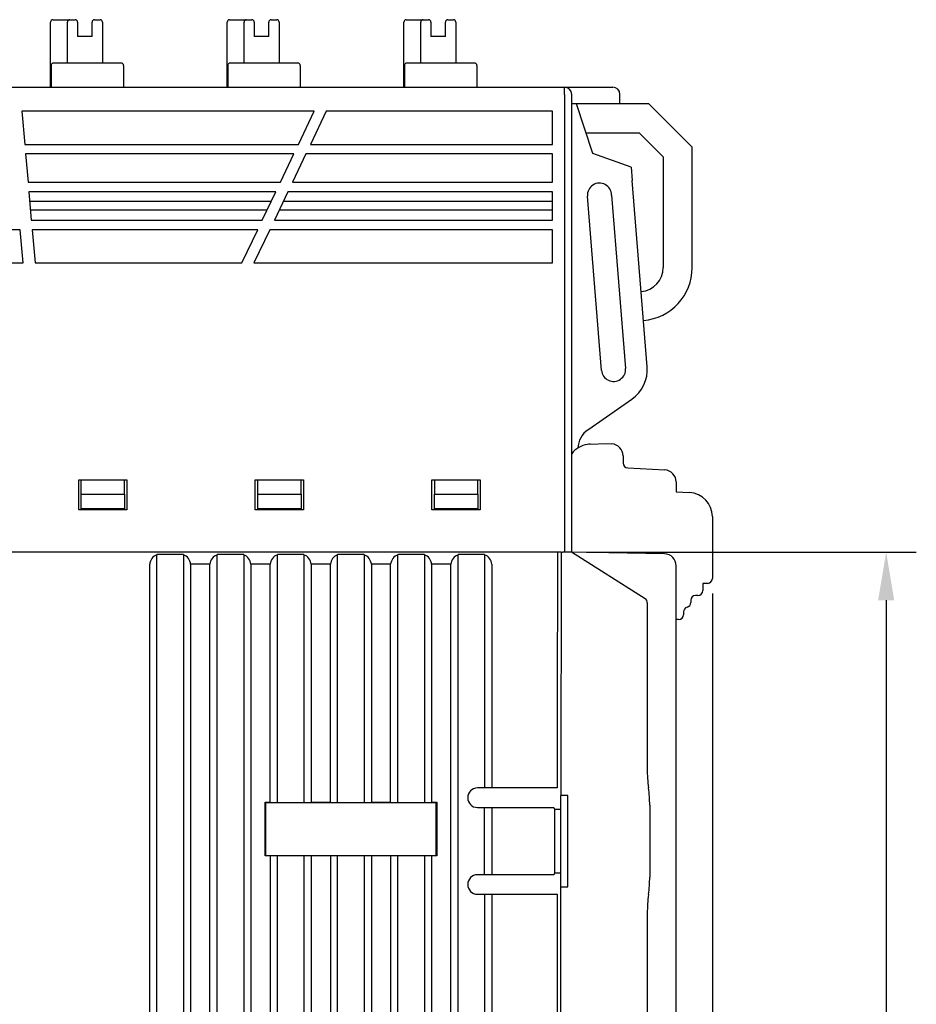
# Model space of a CAD drawing. Header units: millimetres. Extents: x 0 to 427, y 0 to 299.
# Tile 31 of 37: x 167 to 204, y 146 to 187. Entities that reach past the tile are written whole.
import ezdxf

# ---------------------------------------------------------------- set-up
doc = ezdxf.new("R2010")
doc.units = ezdxf.units.MM
doc.header["$LTSCALE"] = 23.1
doc.header["$MEASUREMENT"] = 0
doc.header["$PDSIZE"] = -5
doc.layers.add('IQC尺寸', color=3, linetype='Continuous', lineweight=18)
doc.layers.add('Layer0000', color=7, linetype='Continuous', lineweight=25)
doc.dimstyles.new('+-0.05', dxfattribs={"dimtxt": 2, "dimasz": 2, "dimexe": 1.25, "dimexo": 0.625, "dimtad": 1, "dimdsep": 46, "dimtxsty": 'Standard', "dimcen": 1.5, "dimdle": 4, "dimadec": 0, "dimazin": 0, "dimtol": 1, "dimtp": 0.05, "dimtm": 0.05, "dimtfac": 1, "dimtmove": 0, "dimatfit": 3, "dimfxl": 1, "dimtolj": 1, "dimarcsym": 0})

# ---------------------------------------------------------------- blocks, each defined once
blk = doc.blocks.new('*D28')
at = {"layer": 'Defpoints', "color": 0}
for p in [(190.134, 165.178), (194.012, 109.978), (203.196, 109.978)]:
    blk.add_point(p, dxfattribs=at)
at = {"layer": 'IQC尺寸', "color": 0, "lineweight": -2}
for p, q in [((190.759, 165.178), (204.446, 165.178)), ((203.196, 163.178), (203.196, 111.978)), ((194.637, 109.978), (204.446, 109.978))]:
    blk.add_line(p, q, dxfattribs=at)
at = {"layer": 'IQC尺寸', "color": 0}
for points in [[(203.53, 163.178), (202.863, 163.178), (203.196, 165.178)], [(202.863, 111.978), (203.53, 111.978), (203.196, 109.978)]]:
    blk.add_solid(points, dxfattribs=at)
at = {"layer": 'IQC尺寸', "color": 0, "insert": (201.541, 137.578), "char_height": 2, "attachment_point": 5, "rotation": 90}
blk.add_mtext('\\A1;55.2%%p0.2', dxfattribs=at)
blk = doc.blocks.new('*D34')
at = {"layer": 'Defpoints', "color": 0}
for p in [(195.984, 164.078), (89.983, 110.187), (195.984, 91.102)]:
    blk.add_point(p, dxfattribs=at)
at = {"layer": 'IQC尺寸', "color": 0, "lineweight": -2}
for p, q in [((195.984, 163.453), (195.984, 89.852)), ((89.983, 109.562), (89.983, 89.852)), ((91.983, 91.102), (193.984, 91.102))]:
    blk.add_line(p, q, dxfattribs=at)
at = {"layer": 'IQC尺寸', "color": 0}
for points in [[(91.983, 91.435), (91.983, 90.768), (89.983, 91.102)], [(193.984, 90.768), (193.984, 91.435), (195.984, 91.102)]]:
    blk.add_solid(points, dxfattribs=at)
at = {"layer": 'IQC尺寸', "color": 0, "insert": (142.984, 92.757), "char_height": 2, "attachment_point": 5}
blk.add_mtext('\\A1;106%%p0.2', dxfattribs=at)

msp = doc.modelspace()

# ---------------------------------------------------------------- linework, layer by layer
at = {"layer": 'Layer0000', "color": 7, "linetype": 'Continuous', "lineweight": 25}
for p, q in [((168.62, 187.278), (169.12, 187.278)), ((169.12, 187.278), (169.32, 187.278)), ((169.32, 187.278), (169.545, 187.278)), ((170.345, 187.278), (170.575, 187.278)), ((175.95, 187.278), (176.45, 187.278)), ((176.45, 187.278), (176.65, 187.278)), ((176.65, 187.278), (176.875, 187.278)), ((177.675, 187.278), (177.905, 187.278)), ((183.28, 187.278), (183.78, 187.278)), ((183.78, 187.278), (183.98, 187.278)), ((183.98, 187.278), (184.205, 187.278)), ((185.005, 187.278), (185.235, 187.278)), ((168.52, 184.478), (168.52, 187.178)), ((169.22, 185.478), (169.22, 187.178)), ((169.645, 187.178), (169.645, 186.578)), ((170.245, 186.578), (170.245, 187.178)), ((170.675, 187.178), (170.675, 185.478)), ((175.85, 184.478), (175.85, 187.178)), ((176.55, 185.478), (176.55, 187.178)), ((176.975, 187.178), (176.975, 186.578)), ((177.575, 186.578), (177.575, 187.178)), ((178.005, 187.178), (178.005, 185.478)), ((183.18, 184.478), (183.18, 187.178)), ((183.88, 185.478), (183.88, 187.178)), ((184.305, 187.178), (184.305, 186.578)), ((184.905, 186.578), (184.905, 187.178)), ((185.335, 187.178), (185.335, 185.478)), ((170.245, 186.578), (169.645, 186.578)), ((177.575, 186.578), (176.975, 186.578)), ((184.905, 186.578), (184.305, 186.578)), ((168.543, 185.378), (168.543, 184.478)), ((171.451, 185.478), (168.643, 185.478)), ((171.551, 185.378), (171.551, 184.478)), ((175.873, 185.378), (175.873, 184.478)), ((178.781, 185.478), (175.973, 185.478)), ((178.409, 185.478), (178.403, 185.478)), ((178.409, 185.478), (178.403, 185.478)), ((178.881, 185.378), (178.881, 184.478)), ((183.203, 185.378), (183.203, 184.478)), ((186.111, 185.478), (183.303, 185.478)), ((186.211, 185.378), (186.211, 184.478)), ((119.002, 184.478), (189.848, 184.478)), ((189.848, 184.478), (191.848, 184.478)), ((189.848, 184.178), (189.848, 184.478)), ((189.848, 184.178), (189.848, 165.178)), ((190.148, 165.178), (190.148, 184.178)), ((192.148, 183.786), (192.148, 184.178)), ((192.06, 183.786), (190.148, 183.786)), ((191.028, 181.719), (190.344, 183.786)), ((192.148, 183.786), (192.06, 183.786)), ((193.347, 183.786), (192.148, 183.786)), ((195.147, 181.986), (193.347, 183.786)), ((179.462, 183.478), (167.327, 183.478)), ((167.327, 183.478), (167.447, 182.103)), ((178.807, 182.103), (179.462, 183.478)), ((179.962, 183.478), (179.307, 182.103)), ((189.348, 183.478), (179.962, 183.478)), ((189.348, 182.103), (189.348, 183.478)), ((190.741, 182.586), (192.947, 182.586)), ((192.947, 182.586), (193.947, 181.586)), ((167.447, 182.103), (178.807, 182.103)), ((179.307, 182.103), (189.348, 182.103)), ((195.147, 176.986), (195.147, 181.986)), ((167.482, 181.703), (167.585, 180.528)), ((178.617, 181.703), (167.482, 181.703)), ((178.057, 180.528), (178.617, 181.703)), ((179.117, 181.703), (178.557, 180.528)), ((189.348, 181.703), (179.117, 181.703)), ((189.348, 180.528), (189.348, 181.703)), ((192.611, 181.153), (191.028, 181.719)), ((193.947, 181.586), (193.947, 176.986)), ((192.611, 181.153), (192.655, 180.606)), ((167.585, 180.528), (178.057, 180.528)), ((178.557, 180.528), (189.348, 180.528)), ((193.278, 172.874), (192.655, 180.606)), ((167.62, 180.128), (167.722, 178.953)), ((177.867, 180.128), (167.62, 180.128)), ((177.307, 178.953), (177.867, 180.128)), ((178.367, 180.128), (177.807, 178.953)), ((189.348, 180.128), (178.367, 180.128)), ((189.348, 178.953), (189.348, 180.128)), ((191.384, 172.721), (190.802, 179.955)), ((191.8, 179.996), (192.381, 172.802)), ((177.675, 179.724), (167.655, 179.724)), ((189.348, 179.724), (178.175, 179.724)), ((167.685, 179.378), (177.51, 179.378)), ((178.01, 179.378), (189.348, 179.378)), ((167.722, 178.953), (177.307, 178.953)), ((177.807, 178.953), (189.348, 178.953)), ((167.257, 178.553), (156.627, 178.553)), ((167.378, 177.178), (167.257, 178.553)), ((167.757, 178.553), (167.878, 177.178)), ((177.117, 178.553), (167.757, 178.553)), ((176.462, 177.178), (177.117, 178.553)), ((177.617, 178.553), (176.962, 177.178)), ((189.348, 178.553), (177.617, 178.553)), ((189.348, 177.178), (189.348, 178.553)), ((156.748, 177.178), (167.378, 177.178)), ((167.878, 177.178), (176.462, 177.178)), ((176.962, 177.178), (189.348, 177.178)), ((190.852, 170.278), (192.64, 171.523)), ((190.825, 170.259), (190.852, 170.278)), ((190.909, 169.654), (191.584, 169.678)), ((191.584, 169.678), (191.81, 169.666)), ((192.284, 169.167), (192.284, 168.868)), ((192.473, 168.668), (194.01, 168.587)), ((169.688, 166.928), (169.688, 168.178)), ((169.688, 168.178), (171.688, 168.178)), ((169.788, 167.578), (169.788, 168.178)), ((171.588, 167.578), (171.588, 168.178)), ((171.688, 168.178), (171.688, 166.928)), ((177.018, 166.928), (177.018, 168.178)), ((177.018, 168.178), (179.018, 168.178)), ((177.118, 167.578), (177.118, 168.178)), ((178.918, 167.578), (178.918, 168.178)), ((179.018, 168.178), (179.018, 166.928)), ((184.348, 166.928), (184.348, 168.178)), ((184.348, 168.178), (186.348, 168.178)), ((184.448, 168.178), (184.448, 167.578)), ((186.248, 167.578), (186.248, 168.178)), ((186.348, 168.178), (186.348, 166.928)), ((194.484, 168.088), (194.484, 167.678)), ((194.484, 167.678), (195.036, 167.649)), ((169.788, 166.978), (169.788, 167.578)), ((169.788, 167.578), (171.588, 167.578)), ((171.588, 167.578), (171.588, 166.978)), ((177.118, 166.978), (177.118, 167.578)), ((177.118, 167.578), (178.918, 167.578)), ((178.918, 167.578), (178.918, 166.978)), ((184.448, 167.578), (186.248, 167.578)), ((184.448, 166.978), (184.448, 167.578)), ((186.248, 167.578), (186.248, 166.978)), ((171.688, 166.928), (169.688, 166.928)), ((171.588, 166.978), (169.788, 166.978)), ((179.018, 166.928), (177.018, 166.928)), ((178.918, 166.978), (177.118, 166.978)), ((186.348, 166.928), (184.348, 166.928)), ((186.248, 166.978), (184.448, 166.978)), ((195.984, 166.65), (195.984, 164.078)), ((189.711, 165.178), (120.664, 165.178)), ((189.551, 165.178), (189.551, 161.967)), ((189.711, 165.178), (189.694, 155.078)), ((189.71, 165.178), (189.711, 165.178)), ((189.711, 165.178), (189.761, 165.178)), ((190.134, 165.178), (189.761, 165.178)), ((193.191, 163.237), (190.134, 165.178)), ((190.146, 165.17), (190.141, 165.174)), ((193.996, 165.103), (190.148, 165.17)), ((172.934, 110.078), (172.934, 165.07)), ((174.034, 165.07), (172.934, 165.07)), ((174.034, 165.07), (174.034, 110.078)), ((175.434, 110.078), (175.434, 165.07)), ((176.534, 165.07), (175.434, 165.07)), ((176.534, 165.07), (176.534, 110.078)), ((177.934, 154.787), (177.934, 165.07)), ((179.034, 165.07), (177.934, 165.07)), ((179.034, 165.07), (179.034, 154.787)), ((180.434, 154.787), (180.434, 165.07)), ((181.534, 165.07), (180.434, 165.07)), ((181.534, 165.07), (181.534, 154.787)), ((182.934, 154.787), (182.934, 165.07)), ((184.034, 165.07), (182.934, 165.07)), ((184.034, 165.07), (184.034, 154.787)), ((185.434, 110.078), (185.434, 165.07)), ((186.534, 165.07), (185.434, 165.07)), ((186.534, 165.07), (186.534, 155.414)), ((172.634, 110.478), (172.634, 164.67)), ((175.134, 164.67), (174.334, 164.67)), ((174.334, 164.67), (174.334, 110.478)), ((175.134, 110.478), (175.134, 164.67)), ((177.634, 164.67), (176.834, 164.67)), ((176.834, 164.67), (176.834, 110.478)), ((177.634, 154.791), (177.634, 164.67)), ((180.134, 164.67), (179.334, 164.67)), ((179.334, 164.67), (179.334, 154.791)), ((180.134, 154.791), (180.134, 164.67)), ((182.634, 164.67), (181.834, 164.67)), ((181.834, 164.67), (181.834, 154.791)), ((182.634, 154.791), (182.634, 164.67)), ((185.134, 164.67), (184.334, 164.67)), ((184.334, 164.67), (184.334, 154.791)), ((185.134, 110.478), (185.134, 164.67)), ((186.834, 164.67), (186.834, 155.419)), ((194.484, 162.178), (194.484, 164.606)), ((195.785, 163.878), (195.584, 163.878)), ((195.584, 163.878), (195.584, 163.578)), ((195.084, 163.178), (195.084, 163.078)), ((195.384, 163.378), (195.284, 163.378)), ((193.284, 163.068), (193.284, 156.178)), ((194.784, 162.691), (194.784, 162.578)), ((194.584, 162.378), (194.484, 162.378)), ((189.551, 161.967), (189.55, 161.768)), ((194.484, 110.528), (194.484, 162.178)), ((189.54, 161.678), (189.54, 159.078)), ((189.55, 161.768), (189.541, 161.678)), ((189.541, 159.078), (189.541, 158.098)), ((189.541, 158.098), (189.541, 157.078)), ((189.54, 157.078), (189.541, 155.385)), ((187.904, 155.385), (186.234, 155.384)), ((188.384, 155.385), (187.904, 155.385)), ((189.541, 155.385), (188.384, 155.385)), ((189.684, 155.078), (189.677, 151.278)), ((189.694, 155.078), (189.684, 155.078)), ((189.984, 155.078), (189.694, 155.078)), ((189.984, 151.278), (189.984, 155.078)), ((177.421, 152.565), (177.421, 154.791)), ((177.421, 154.791), (177.634, 154.791)), ((177.421, 154.791), (177.444, 154.768)), ((184.524, 154.768), (177.444, 154.768)), ((177.444, 154.768), (177.444, 152.588)), ((177.634, 154.791), (177.934, 154.787)), ((177.934, 154.787), (179.034, 154.787)), ((179.034, 154.787), (179.334, 154.791)), ((179.334, 154.791), (180.134, 154.791)), ((180.134, 154.791), (180.434, 154.787)), ((180.434, 154.787), (181.534, 154.787)), ((181.534, 154.787), (181.834, 154.791)), ((181.834, 154.791), (182.634, 154.791)), ((182.634, 154.791), (182.934, 154.787)), ((182.934, 154.787), (184.034, 154.787)), ((184.034, 154.787), (184.334, 154.791)), ((184.334, 154.791), (184.547, 154.791)), ((184.524, 154.768), (184.547, 154.791)), ((184.524, 152.588), (184.524, 154.768)), ((184.547, 154.791), (184.547, 152.565)), ((186.234, 154.571), (187.904, 154.571)), ((186.534, 151.814), (186.534, 154.542)), ((186.834, 154.537), (186.834, 151.819)), ((187.904, 154.571), (189.411, 154.571)), ((189.411, 154.571), (189.41, 154.57)), ((189.411, 154.571), (189.434, 154.502)), ((193.384, 154.668), (193.384, 151.688)), ((189.434, 154.502), (189.659, 154.502)), ((189.434, 154.502), (189.434, 151.854)), ((177.421, 152.565), (177.444, 152.588)), ((177.634, 152.565), (177.421, 152.565)), ((177.444, 152.588), (184.524, 152.588)), ((177.934, 152.569), (177.634, 152.565)), ((177.634, 152.565), (177.634, 110.478)), ((177.934, 110.078), (177.934, 152.569)), ((179.034, 152.569), (177.934, 152.569)), ((179.034, 152.569), (179.034, 110.078)), ((179.334, 152.565), (179.034, 152.569)), ((179.334, 152.565), (179.334, 110.478)), ((180.134, 152.565), (179.334, 152.565)), ((180.434, 152.569), (180.134, 152.565)), ((180.134, 152.565), (180.134, 110.478)), ((180.434, 110.078), (180.434, 152.569)), ((181.534, 152.569), (180.434, 152.569)), ((181.534, 152.569), (181.534, 110.078)), ((181.834, 152.565), (181.534, 152.569)), ((181.834, 152.565), (181.834, 110.478)), ((182.634, 152.565), (181.834, 152.565)), ((182.934, 152.569), (182.634, 152.565)), ((182.634, 152.565), (182.634, 110.478)), ((182.934, 110.078), (182.934, 152.569)), ((184.034, 152.569), (182.934, 152.569)), ((184.034, 152.569), (184.034, 110.078)), ((184.334, 152.565), (184.034, 152.569)), ((184.547, 152.565), (184.334, 152.565)), ((184.334, 152.565), (184.334, 110.478)), ((184.547, 152.565), (184.524, 152.588)), ((187.904, 151.785), (186.234, 151.784)), ((189.411, 151.785), (187.904, 151.785)), ((189.41, 151.786), (189.411, 151.785)), ((189.434, 151.854), (189.411, 151.785)), ((189.655, 151.854), (189.434, 151.854)), ((189.687, 151.278), (189.645, 126.928)), ((189.677, 151.278), (189.687, 151.278)), ((189.687, 151.278), (189.984, 151.278)), ((186.234, 150.971), (187.904, 150.971)), ((186.534, 150.942), (186.534, 127.264)), ((186.834, 150.937), (186.834, 127.269)), ((187.904, 150.971), (188.384, 150.971)), ((188.384, 150.971), (189.541, 150.971)), ((189.541, 150.971), (189.541, 148.928)), ((193.284, 150.178), (193.284, 124.978)), ((189.541, 148.928), (189.541, 140.315))]:
    msp.add_line(p, q, dxfattribs=at)
for centre, radius, start, end in [((168.62, 187.178), 0.1, 90, 180), ((169.32, 187.178), 0.1, 90, 180), ((169.545, 187.178), 0.1, 0, 90), ((170.345, 187.178), 0.1, 90, 180), ((170.575, 187.178), 0.1, 0, 90), ((175.95, 187.178), 0.1, 90, 180), ((176.65, 187.178), 0.1, 90, 180), ((176.875, 187.178), 0.1, 0, 90), ((177.675, 187.178), 0.1, 90, 180), ((177.905, 187.178), 0.1, 0, 90), ((183.28, 187.178), 0.1, 90, 180), ((183.98, 187.178), 0.1, 90, 180), ((184.205, 187.178), 0.1, 0, 90), ((185.005, 187.178), 0.1, 90, 180), ((185.235, 187.178), 0.1, 0, 90), ((168.643, 185.378), 0.1, 90, 180), ((171.451, 185.378), 0.1, 0, 90), ((175.973, 185.378), 0.1, 90, 180), ((178.781, 185.378), 0.1, 0, 90), ((183.303, 185.378), 0.1, 90, 180), ((186.111, 185.378), 0.1, 0, 90), ((189.848, 184.178), 0.3, 0, 90), ((191.848, 184.178), 0.3, 0, 90), ((191.3, 179.996), 0.5, 0, 184.6061), ((192.947, 176.986), 1, 274.6205, 0), ((192.947, 176.986), 2.2, 274.6126, 0), ((191.883, 172.762), 0.5, 184.6061, 4.6186), ((191.783, 172.754), 1.5, 304.8429, 4.6059), ((191.396, 169.438), 1, 124.8429, 176.8626), ((190.944, 168.655), 1, 98.2179, 142.7254), ((190.944, 168.655), 1, 92, 98.2179), ((191.784, 169.167), 0.5, 360, 87), ((192.484, 168.868), 0.2, 180, 267), ((193.984, 168.088), 0.5, 360, 87), ((194.984, 166.65), 1, 360, 87), ((173.107, 164.627), 0.475, 111.3829, 174.8764), ((173.861, 164.627), 0.475, 5.1236, 68.6167), ((175.607, 164.627), 0.475, 111.3829, 174.8764), ((176.361, 164.627), 0.475, 5.1236, 68.6167), ((178.107, 164.627), 0.475, 111.3829, 174.8764), ((178.861, 164.627), 0.475, 5.1236, 68.6167), ((180.607, 164.627), 0.475, 111.3829, 174.8764), ((181.361, 164.627), 0.475, 5.1236, 68.6167), ((183.107, 164.627), 0.475, 111.3829, 174.8764), ((183.861, 164.627), 0.475, 5.1236, 68.6167), ((185.607, 164.627), 0.475, 111.3829, 174.8764), ((186.361, 164.627), 0.475, 5.1236, 68.6167), ((193.987, 164.606), 0.497, 0, 89), ((195.784, 164.078), 0.2, 270.25, 0), ((195.384, 163.578), 0.2, 270, 360), ((193.084, 163.068), 0.2, 0, 57.5877), ((195.284, 163.178), 0.2, 90, 180), ((194.984, 162.691), 0.2, 104.4775, 180), ((194.884, 163.078), 0.2, 284.4775, 0), ((194.584, 162.578), 0.2, 270, 0), ((199.149, 156.145), 5.867, 179.6832, 187.4388), ((186.238, 154.978), 0.406, 90.6102, 269.3897), ((188.384, 154.668), 5, 0, 8.2539), ((186.238, 151.378), 0.406, 90.6102, 269.3897), ((188.384, 151.688), 5, 351.7461, 0), ((187.684, 150.978), 0.2, 180, 181.9408), ((198.934, 150.231), 5.65, 172.4905, 180.5428)]:
    msp.add_arc(centre, radius, start, end, dxfattribs=at)
msp.add_open_spline([(178.261, 185.478), (178.261, 185.478), (178.261, 185.478), (178.261, 185.478)], degree=3, dxfattribs=at)
msp.add_open_spline([(178.261, 185.478), (178.261, 185.478), (178.261, 185.478), (178.261, 185.478)], degree=3, dxfattribs=at)

# ---------------------------------------------------------------- dimensions: what is measured, and where the dimension line sits
at = {"layer": 'IQC尺寸'}
dim = msp.add_linear_dim(base=(203.196, 109.978), p1=(190.134, 165.178), p2=(194.012, 109.978), angle=90, text='<>%%p0.2', dimstyle='+-0.05', override={"dimgap": 0.625, "dimtad": 1, "dimjust": 0, "dimdec": 2, "dimlfac": 1, "dimpost": '<>', "dimse1": 0, "dimse2": 0, "dimsd1": 0, "dimsd2": 0, "dimtol": 0, "dimlim": 0, "dimtofl": 1, "dimtvp": 0.1, "dimarcsym": 1}, dxfattribs=at)
dim.commit()
dim.dimension.update_dxf_attribs({"geometry": '*D28', "text_midpoint": (201.541, 137.578)})
dim = msp.add_linear_dim(base=(195.984, 91.102), p1=(89.983, 110.187), p2=(195.984, 164.078), text='<>%%p0.2', dimstyle='+-0.05', override={"dimgap": 0.625, "dimtad": 1, "dimjust": 0, "dimdec": 2, "dimlfac": 1, "dimpost": '<>', "dimse1": 0, "dimse2": 0, "dimsd1": 0, "dimsd2": 0, "dimtol": 0, "dimlim": 0, "dimtofl": 1, "dimtvp": 0.1, "dimarcsym": 1}, dxfattribs=at)
dim.commit()
dim.dimension.update_dxf_attribs({"geometry": '*D34', "text_midpoint": (142.984, 92.757)})

doc.saveas('drawing.dxf')
